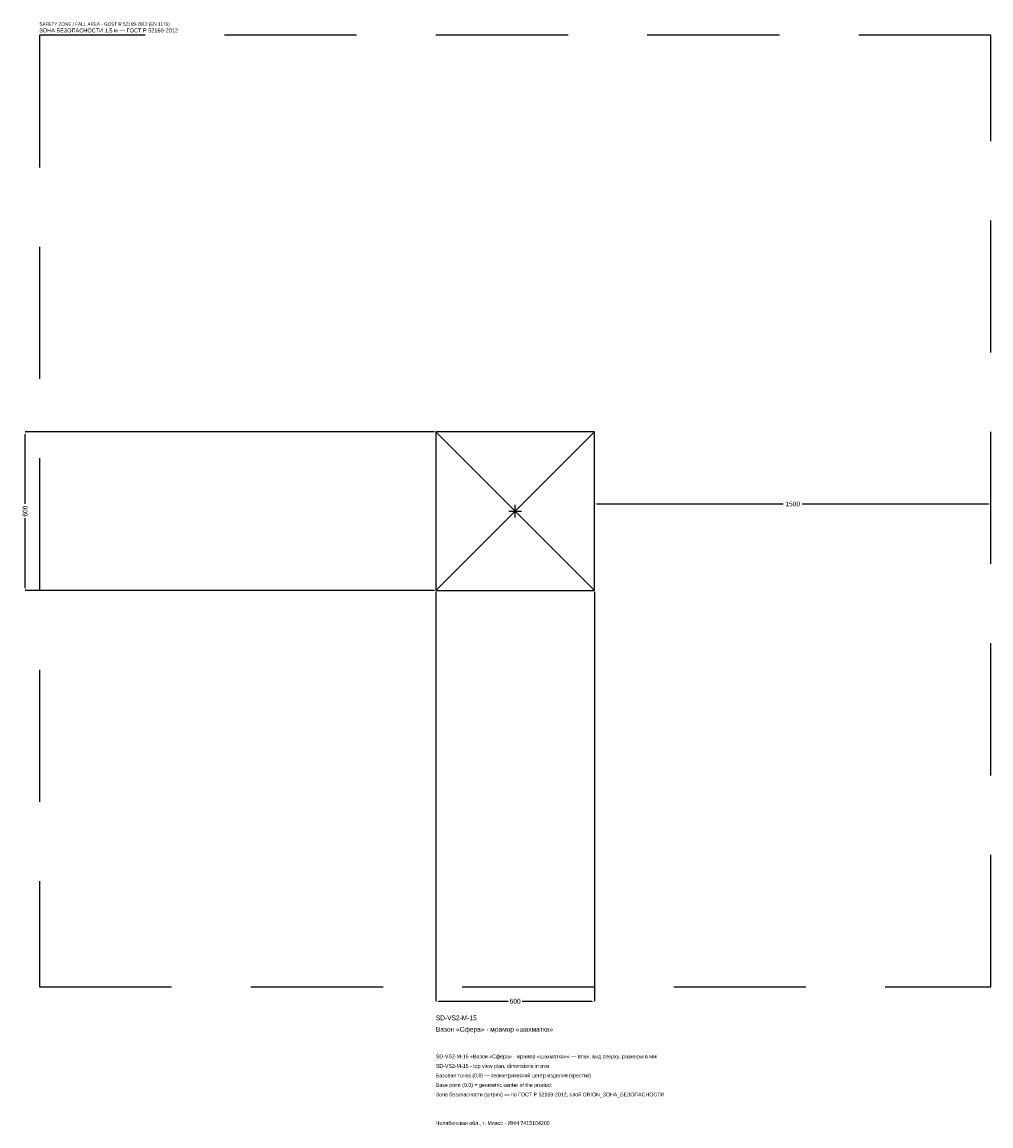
# Model space of a CAD drawing. Header units: metres. Extents: x -1866 to 1800, y -2326 to 1850.
import ezdxf

# ---------------------------------------------------------------- set-up
doc = ezdxf.new("R2010")
doc.units = ezdxf.units.M
doc.linetypes.add('DASHED', pattern=[800, 500, -300])
for name, color, linetype in [('ЗСК_ДАННЫЕ', 3, 'Continuous'), ('ЗСК_ЗОНА_БЕЗОПАСНОСТИ', 1, 'Continuous'), ('ЗСК_КОНТУР', 7, 'Continuous'), ('ЗСК_РАЗМЕРЫ', 8, 'Continuous')]:
    doc.layers.add(name, color=color, linetype=linetype)
doc.dimstyles.new('ORION', dxfattribs={"dimtxt": 18, "dimasz": 10.8, "dimexe": 1.25, "dimexo": 5.4, "dimtad": 1, "dimdec": 0, "dimcen": 2.5, "dimazin": 3, "dimtfac": 1, "dimtmove": 0, "dimatfit": 3})

# ---------------------------------------------------------------- blocks, each defined once
blk = doc.blocks.new('_CLOSEDFILLED')
at = {"color": 0, "linetype": 'BYBLOCK'}
blk.add_solid([(-1, 0.16), (0, 0), (-1, -0.16)], dxfattribs=at)
blk = doc.blocks.new('*D1')
for p, q in [((-300, -305.4), (-300, -1854)), ((300, -305.4), (300, -1854)), ((-289.2, -1854), (-27, -1854)), ((27, -1854), (289.2, -1854))]:
    blk.add_line(p, q)
at = {"layer": 'Defpoints'}
for p in [(-300, -300), (300, -300), (-300, -1854)]:
    blk.add_point(p, dxfattribs=at)
at = {"layer": 'ЗСК_РАЗМЕРЫ', "xscale": 10.799999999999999, "yscale": 10.799999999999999, "rotation": 180}
blk.add_blockref('_CLOSEDFILLED', (-300, -1854), dxfattribs=at)
at = {"layer": 'ЗСК_РАЗМЕРЫ', "xscale": 10.799999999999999, "yscale": 10.799999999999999}
blk.add_blockref('_CLOSEDFILLED', (300, -1854), dxfattribs=at)
at = {"layer": 'ЗСК_РАЗМЕРЫ', "insert": (0, -1854), "char_height": 18, "attachment_point": 5}
blk.add_mtext('600', dxfattribs=at)
blk = doc.blocks.new('*D2')
for p, q in [((-305.4, 300), (-1854, 300)), ((-1854, 27), (-1854, 289.2)), ((-1854, -289.2), (-1854, -27)), ((-305.4, -300), (-1854, -300))]:
    blk.add_line(p, q)
at = {"layer": 'Defpoints'}
for p in [(-300, 300), (-1854, -300), (-300, -300)]:
    blk.add_point(p, dxfattribs=at)
at = {"layer": 'ЗСК_РАЗМЕРЫ', "xscale": 10.799999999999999, "yscale": 10.799999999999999}
for p, rotation in [((-1854, 300), 90), ((-1854, -300), 270)]:
    blk.add_blockref('_CLOSEDFILLED', p, dxfattribs=dict(at, rotation=rotation))
at = {"layer": 'ЗСК_РАЗМЕРЫ', "insert": (-1854, 0), "char_height": 18, "attachment_point": 5, "rotation": 90}
blk.add_mtext('600', dxfattribs=at)
blk = doc.blocks.new('*D3')
for p, q in [((300, 5.4), (300, 27)), ((310.8, 27), (1014, 27)), ((1086, 27), (1789.2, 27)), ((1800, 5.4), (1800, 27))]:
    blk.add_line(p, q)
at = {"layer": 'Defpoints'}
for p in [(300, 27), (300, 0), (1800, 0)]:
    blk.add_point(p, dxfattribs=at)
at = {"layer": 'ЗСК_РАЗМЕРЫ', "xscale": 10.799999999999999, "yscale": 10.799999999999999, "rotation": 180}
blk.add_blockref('_CLOSEDFILLED', (300, 27), dxfattribs=at)
at = {"layer": 'ЗСК_РАЗМЕРЫ', "xscale": 10.799999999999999, "yscale": 10.799999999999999}
blk.add_blockref('_CLOSEDFILLED', (1800, 27), dxfattribs=at)
at = {"layer": 'ЗСК_РАЗМЕРЫ', "insert": (1050, 27), "char_height": 18, "attachment_point": 5}
blk.add_mtext('1500', dxfattribs=at)
blk = doc.blocks.new('ОРИОН SD-VS2-M-15 Вазон Сфера · мрамор шахматка')
at = {"layer": 'ЗСК_ЗОНА_БЕЗОПАСНОСТИ', "linetype": 'DASHED'}
blk.add_lwpolyline([(-1800, -1800), (1800, -1800), (1800, 1800), (-1800, 1800)], close=True, dxfattribs=at)
at = {"layer": 'ЗСК_КОНТУР'}
for p, q in [((-300, -300), (300, 300)), ((-300, 300), (300, -300))]:
    blk.add_line(p, q, dxfattribs=at)
blk.add_lwpolyline([(-300, -300), (300, -300), (300, 300), (-300, 300)], close=True, dxfattribs=at)
at = {"layer": 'ЗСК_РАЗМЕРЫ'}
for p, q in [((-24, 0), (24, 0)), ((0, -24), (0, 24))]:
    blk.add_line(p, q, dxfattribs=at)
at = {"layer": 'ЗСК_ДАННЫЕ'}
for tag, p in [('АРТИКУЛ', (-300, -1926)), ('НАИМЕНОВАНИЕ', (-300, -1969.2))]:
    blk.add_attdef(tag, p, '', height=18, dxfattribs=at)
at = {"layer": 'ЗСК_ДАННЫЕ', "flags": 1}
for tag, p in [('ПРОИЗВОДИТЕЛЬ', (-300, -2012.4)), ('ТЕЛЕФОН', (-300, -2055.6)), ('САЙТ', (-300, -2142)), ('АДРЕС', (-300, -2185.2)), ('РЕКВИЗИТЫ', (-300, -2228.4)), ('ГАБАРИТЫ', (-300, -2271.6)), ('ЗОНА_БЕЗОПАСНОСТИ', (-300, -2314.8))]:
    blk.add_attdef(tag, p, '', height=18, dxfattribs=at)
at = {"layer": 'ЗСК_ЗОНА_БЕЗОПАСНОСТИ', "color": 1}
for s, height, p in [('SAFETY ZONE / FALL AREA - GOST R 52169-2012 (EN 1176)', 12.6, (-1800, 1836)), ('ЗОНА БЕЗОПАСНОСТИ 1,5 м — ГОСТ Р 52169-2012', 15.3, (-1800, 1810.8))]:
    blk.add_text(s, height=height, dxfattribs=at).set_placement(p)
at = {"layer": 'ЗСК_РАЗМЕРЫ'}
dim = blk.add_linear_dim(base=(-1854, -300), p1=(-300, -300), p2=(-300, 300), angle=90, dimstyle='ORION', dxfattribs=at)
dim.commit()
dim.dimension.update_dxf_attribs({"geometry": '*D2', "text_midpoint": (-1854, 0)})
for base, p1, p2, picture, middle in [((300, 27), (300, 0), (1800, 0), '*D3', (1050, 27)), ((-300, -1854), (-300, -300), (300, -300), '*D1', (0, -1854))]:
    dim = blk.add_linear_dim(base=base, p1=p1, p2=p2, dimstyle='ORION', dxfattribs=at)
    dim.commit()
    dim.dimension.update_dxf_attribs({"geometry": picture, "text_midpoint": middle})

msp = doc.modelspace()

# ---------------------------------------------------------------- block references
msp.add_blockref('ОРИОН SD-VS2-M-15 Вазон Сфера · мрамор шахматка', (0, 0)).add_auto_attribs({'АРТИКУЛ': 'SD-VS2-M-15', 'НАИМЕНОВАНИЕ': 'Вазон «Сфера» · мрамор «шахматка»'})

# ---------------------------------------------------------------- texts
at = {"layer": 'ЗСК_ДАННЫЕ', "color": 3}
for s, p in [('SD-VS2-M-15 «Вазон «Сфера» · мрамор «шахматка»» — план, вид сверху, размеры в мм', (-300, -2070)), ('SD-VS2-M-15 - top view plan, dimensions in mm', (-300, -2106)), ('Челябинская обл., г. Миасс · ИНН 7415104200', (-300, -2322))]:
    msp.add_text(s, height=14.4, dxfattribs=at).set_placement(p)
at = {"layer": 'ЗСК_ДАННЫЕ', "color": 7}
for s, p in [('Базовая точка (0,0) — геометрический центр изделия (крестик)', (-300, -2142)), ('Base point (0,0) = geometric center of the product', (-300, -2178))]:
    msp.add_text(s, height=14.4, dxfattribs=at).set_placement(p)
at = {"layer": 'ЗСК_ДАННЫЕ', "color": 1}
msp.add_text('Зона безопасности (штрих) — по ГОСТ Р 52169-2012, слой ORION_ЗОНА_БЕЗОПАСНОСТИ', height=14.4, dxfattribs=at).set_placement((-300, -2214))

doc.saveas('drawing.dxf')
